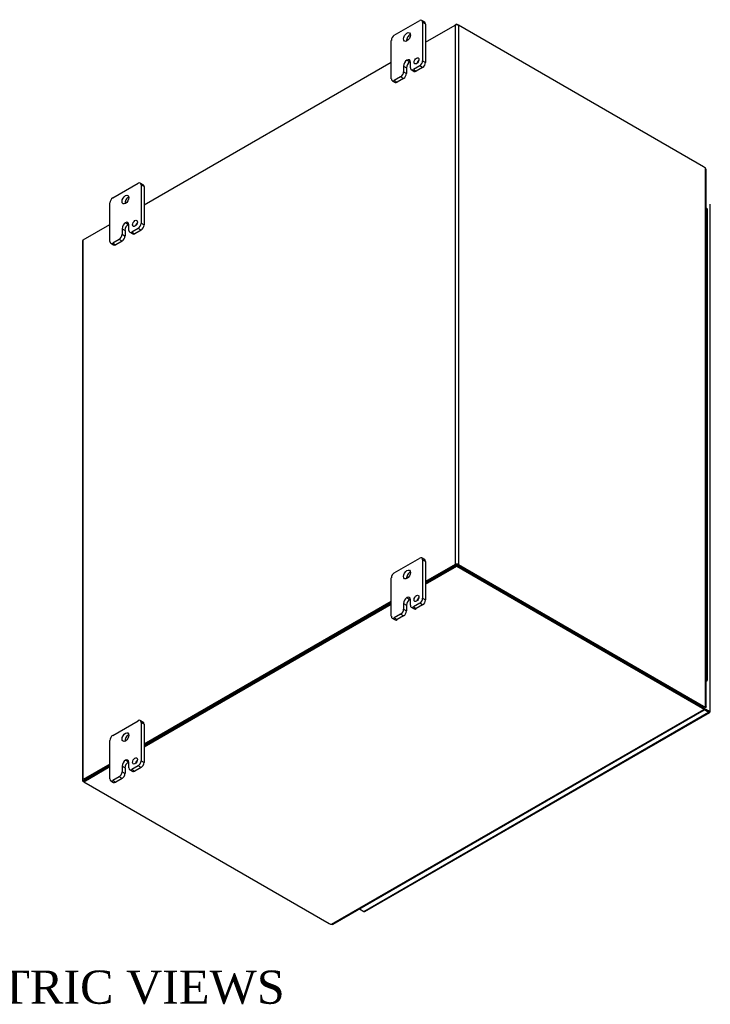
# Model space of a CAD drawing. Header units: inches. Extents: x 6 to 237, y 0 to 158.
# Tile 8 of 8: x 205 to 237, y 113 to 158. Entities that reach past the tile are written whole.
import ezdxf
from ezdxf.enums import TextEntityAlignment as Align

# ---------------------------------------------------------------- set-up
doc = ezdxf.new("R2010")
doc.units = ezdxf.units.IN
doc.header["$MEASUREMENT"] = 0
for name, color, linetype in [('COM48464', 7, 'CONTINUOUS'), ('COM48510', 7, 'CONTINUOUS'), ('COM71780-17', 7, 'CONTINUOUS'), ('DEFAULT', 7, 'CONTINUOUS'), ('FET07710', 7, 'CONTINUOUS'), ('HNG10620-26B', 7, 'CONTINUOUS'), ('HNG10620-26C', 7, 'CONTINUOUS'), ('HNG10620-26P', 7, 'CONTINUOUS')]:
    doc.layers.add(name, color=color, linetype=linetype)
doc.styles.add('SEACAD_TIMES_NEW_ROMAN', font='times.ttf')

msp = doc.modelspace()

# ---------------------------------------------------------------- linework, layer by layer
at = {"layer": 'COM48464', "color": 7}
for p, q in [((223.633, 156.693), (224.971, 157.465)), ((224.971, 157.465), (224.971, 133.088)), ((225.123, 157.465), (225.123, 133.088)), ((236.201, 151.07), (225.123, 157.465)), ((210.905, 149.344), (222.086, 155.8)), ((236.284, 126.668), (236.284, 150.997)), ((236.316, 126.65), (236.316, 150.928)), ((208.153, 147.756), (209.358, 148.452)), ((208.153, 123.378), (208.153, 147.756)), ((208.121, 147.711), (208.121, 123.334)), ((224.971, 133.088), (223.633, 132.316)), ((225.022, 133.059), (223.633, 132.257)), ((225.073, 133.059), (236.15, 126.663)), ((225.123, 133.088), (236.201, 126.692)), ((222.086, 131.423), (210.905, 124.967)), ((222.086, 131.364), (210.905, 124.908)), ((236.201, 126.692), (236.15, 126.663)), ((236.234, 126.639), (236.284, 126.668)), ((236.271, 126.65), (236.284, 126.642)), ((236.284, 126.642), (236.271, 126.65)), ((236.282, 126.65), (236.314, 126.646)), ((209.358, 124.074), (208.153, 123.378)), ((209.358, 124.016), (208.204, 123.349)), ((208.178, 123.275), (208.153, 123.29))]:
    msp.add_line(p, q, dxfattribs=at)
for centre, radius, start, end in [((236.223, 150.927), 0.0932, 0.3232, 48.8002), ((236.278, 126.552), 0.0976, 87.6094, 112.6532), ((236.291, 126.703), 0.0618, 264.0996, 291.6339)]:
    msp.add_arc(centre, radius, start, end, dxfattribs=at)
for centre, major_axis, start_param, end_param in [((225.047, 157.421), (-0.108, 0), 3.926991, 5.497787), ((236.201, 150.866), (-0.125, 0.217), 5.006396, 5.497787), ((208.229, 147.711), (0.108, 0), 2.356194, 3.141593), ((225.047, 133.044), (0.108, 0), 0.785398, 2.356194), ((236.15, 126.867), (0.125, -0.217), 5.497787, 5.989178), ((236.201, 126.897), (0.125, -0.217), 5.497787, 5.989178), ((208.229, 123.334), (0.108, 0), 2.356194, 3.926991)]:
    msp.add_ellipse(centre, major_axis=major_axis, ratio=0.57735, start_param=start_param, end_param=end_param, dxfattribs=at)
msp.add_open_spline([(236.284, 126.668), (236.286, 126.668), (236.289, 126.667), (236.293, 126.666), (236.297, 126.665), (236.3, 126.663), (236.304, 126.662), (236.306, 126.66), (236.309, 126.659), (236.311, 126.657), (236.313, 126.655), (236.315, 126.653), (236.316, 126.65), (236.316, 126.648), (236.314, 126.647), (236.314, 126.646)], degree=3, knots=[0, 0, 0, 0, 0.058839, 0.117335, 0.175479, 0.233264, 0.290679, 0.347718, 0.404373, 0.460635, 0.516498, 0.640635, 0.762642, 0.882451, 1, 1, 1, 1], dxfattribs=at)
at = {"layer": 'COM48510', "color": 7}
for p, q in [((225.047, 157.509), (224.971, 157.465)), ((225.047, 157.484), (225.047, 157.509)), ((225.047, 157.509), (225.123, 157.465)), ((223.633, 132.257), (225.047, 133.073)), ((225.047, 133.073), (225.047, 133.015)), ((225.047, 133.073), (236.15, 126.663)), ((223.633, 132.198), (225.047, 133.015)), ((225.047, 133.015), (236.15, 126.604)), ((210.905, 124.908), (222.086, 131.364)), ((210.905, 124.85), (222.086, 131.305)), ((219.386, 116.829), (236.213, 126.544)), ((219.462, 116.836), (236.244, 126.526)), ((236.15, 126.663), (236.15, 126.604)), ((236.213, 126.603), (236.213, 126.544)), ((236.236, 126.557), (236.222, 126.565)), ((236.222, 126.565), (236.236, 126.557)), ((236.227, 126.555), (236.247, 126.53)), ((208.178, 123.334), (209.358, 124.016)), ((208.178, 123.275), (209.358, 123.957)), ((208.178, 123.334), (208.178, 123.275)), ((208.178, 123.275), (219.281, 116.865))]:
    msp.add_line(p, q, dxfattribs=at)
for centre, radius, start, end in [((236.31, 126.608), 0.0976, 187.3468, 212.3906), ((236.187, 126.522), 0.0601, 7.9737, 36.2928), ((219.416, 116.918), 0.0937, 251.3676, 299.5813)]:
    msp.add_arc(centre, radius, start, end, dxfattribs=at)
for centre, major_axis, start_param, end_param in [((235.973, 126.561), (0.25, 0), 0.294007, 0.785398), ((235.973, 126.502), (0.25, 0), 0.294007, 0.785398), ((219.458, 116.967), (-0.25, 0), 0.785398, 1.276789)]:
    msp.add_ellipse(centre, major_axis=major_axis, ratio=0.57735, start_param=start_param, end_param=end_param, dxfattribs=at)
for points, knots in [([(236.213, 126.603), (236.213, 126.602), (236.213, 126.6), (236.213, 126.598), (236.213, 126.596), (236.213, 126.595), (236.213, 126.595)], [0, 0, 0, 0, 0.078044, 0.1570215, 0.2369473, 0.3070713, 0.3070713, 0.3070713, 0.3070713]), ([(236.213, 126.544), (236.218, 126.539), (236.222, 126.535), (236.231, 126.529), (236.234, 126.527), (236.24, 126.525), (236.243, 126.525), (236.246, 126.526), (236.247, 126.528), (236.247, 126.53)], [0, 0, 0, 0, 0.25, 0.25, 0.5, 0.5, 0.75, 0.75, 1, 1, 1, 1])]:
    msp.add_open_spline(points, degree=3, knots=knots, dxfattribs=at)
at = {"layer": 'COM71780-17', "color": 7}
for p, q in [((236.509, 126.457), (236.509, 149.368)), ((220.839, 117.413), (236.426, 126.412)), ((220.893, 117.408), (236.48, 126.407)), ((236.213, 126.595), (236.427, 126.471)), ((236.426, 126.471), (236.213, 126.594)), ((236.426, 126.412), (236.237, 126.522)), ((236.427, 126.471), (236.426, 126.471)), ((236.498, 126.43), (236.426, 126.471)), ((236.427, 126.471), (236.427, 126.471)), ((236.427, 126.471), (236.477, 126.442)), ((236.499, 126.43), (236.427, 126.471)), ((220.65, 117.522), (220.839, 117.413))]:
    msp.add_line(p, q, dxfattribs=at)
for centre, major_axis, ratio, start_param, end_param in [((236.401, 126.486), (-0.036, 0.0208), 0.000948, 2.355648, 3.926445), ((236.426, 126.501), (-0.054, 0.0935), 0.57735, 2.356194, 3.587154), ((236.401, 126.486), (-0.036, 0.0207), 0.000948, 2.356741, 3.927537), ((236.401, 126.486), (0.108, -0.062), 0.000948, -0.784852, -0.445015), ((236.401, 126.486), (0.108, -0.062), 0.000948, 0.445015, 0.784852), ((236.401, 126.457), (-0.108, 0), 0.57735, 2.696031, 3.141593), ((220.839, 117.501), (-0.054, 0.0935), 0.57735, 2.356194, 3.141593)]:
    msp.add_ellipse(centre, major_axis=major_axis, ratio=ratio, start_param=start_param, end_param=end_param, dxfattribs=at)
at = {"layer": 'FET07710', "color": 7}
for p, q in [((222.219, 157.007), (223.368, 157.67)), ((223.594, 157.603), (223.462, 157.679)), ((223.501, 157.594), (223.501, 155.858)), ((223.633, 157.517), (223.501, 157.594)), ((223.633, 157.517), (223.633, 155.782)), ((222.086, 155.042), (222.086, 156.777)), ((222.794, 155.884), (222.794, 155.883)), ((222.794, 155.884), (222.926, 155.807)), ((222.794, 155.883), (222.926, 155.807)), ((222.926, 155.807), (222.926, 155.807)), ((222.948, 155.539), (222.948, 155.795)), ((223.501, 155.858), (223.633, 155.782)), ((222.639, 155.616), (222.639, 155.361)), ((222.639, 155.616), (222.772, 155.54)), ((222.639, 155.361), (222.772, 155.285)), ((222.772, 155.54), (222.772, 155.285)), ((222.987, 155.454), (223.119, 155.377)), ((223.368, 155.629), (223.081, 155.463)), ((223.081, 155.463), (223.213, 155.387)), ((223.5, 155.553), (223.213, 155.387)), ((223.5, 155.553), (223.368, 155.629)), ((222.125, 154.956), (222.257, 154.88)), ((222.507, 155.132), (222.219, 154.965)), ((222.219, 154.965), (222.351, 154.889)), ((222.639, 155.055), (222.351, 154.889)), ((222.639, 155.055), (222.507, 155.132)), ((209.491, 149.658), (210.64, 150.322)), ((210.866, 150.255), (210.734, 150.331)), ((210.773, 150.245), (210.773, 148.51)), ((210.905, 150.169), (210.773, 150.245)), ((210.905, 150.169), (210.905, 148.434)), ((209.358, 147.694), (209.358, 149.429)), ((209.911, 148.268), (209.911, 148.013)), ((209.911, 148.268), (210.044, 148.192)), ((210.044, 148.192), (210.044, 147.936)), ((210.066, 148.535), (210.066, 148.535)), ((210.066, 148.535), (210.198, 148.459)), ((210.066, 148.535), (210.198, 148.459)), ((210.198, 148.459), (210.198, 148.459)), ((210.22, 148.191), (210.22, 148.446)), ((210.64, 148.28), (210.353, 148.114)), ((210.772, 148.204), (210.485, 148.038)), ((210.772, 148.204), (210.64, 148.28)), ((210.773, 148.51), (210.905, 148.434)), ((209.779, 147.783), (209.491, 147.617)), ((209.911, 147.707), (209.779, 147.783)), ((209.911, 148.013), (210.044, 147.936)), ((210.259, 148.105), (210.391, 148.029)), ((210.353, 148.114), (210.485, 148.038)), ((209.397, 147.608), (209.53, 147.531)), ((209.491, 147.617), (209.623, 147.541)), ((209.911, 147.707), (209.623, 147.541)), ((222.219, 132.716), (223.368, 133.379)), ((223.594, 133.312), (223.462, 133.389)), ((223.501, 133.303), (223.501, 131.568)), ((223.633, 133.226), (223.501, 133.303)), ((223.633, 133.226), (223.633, 131.491)), ((222.086, 130.751), (222.086, 132.486)), ((222.639, 131.326), (222.639, 131.07)), ((222.639, 131.326), (222.772, 131.249)), ((222.794, 131.593), (222.794, 131.593)), ((222.794, 131.593), (222.926, 131.516)), ((222.794, 131.593), (222.926, 131.516)), ((222.926, 131.516), (222.926, 131.516)), ((222.948, 131.249), (222.948, 131.504)), ((223.368, 131.338), (223.081, 131.172)), ((223.5, 131.262), (223.368, 131.338)), ((223.501, 131.568), (223.633, 131.491)), ((222.507, 130.841), (222.219, 130.675)), ((222.639, 130.764), (222.507, 130.841)), ((222.639, 131.07), (222.772, 130.994)), ((222.772, 131.249), (222.772, 130.994)), ((222.987, 131.163), (223.119, 131.086)), ((223.081, 131.172), (223.213, 131.096)), ((223.5, 131.262), (223.213, 131.096)), ((222.125, 130.665), (222.257, 130.589)), ((222.219, 130.675), (222.351, 130.598)), ((222.639, 130.764), (222.351, 130.598)), ((209.491, 125.367), (210.64, 126.031)), ((210.866, 125.964), (210.734, 126.04)), ((210.773, 125.954), (210.773, 124.219)), ((210.905, 125.878), (210.773, 125.954)), ((210.905, 125.878), (210.905, 124.143)), ((209.358, 123.403), (209.358, 125.138)), ((210.066, 124.244), (210.066, 124.244)), ((210.066, 124.244), (210.198, 124.168)), ((210.066, 124.244), (210.198, 124.168)), ((210.198, 124.168), (210.198, 124.168)), ((210.22, 123.9), (210.22, 124.155)), ((210.773, 124.219), (210.905, 124.143)), ((209.911, 123.977), (209.911, 123.722)), ((209.911, 123.977), (210.044, 123.901)), ((209.911, 123.722), (210.044, 123.646)), ((210.044, 123.901), (210.044, 123.646)), ((210.259, 123.814), (210.391, 123.738)), ((210.64, 123.99), (210.353, 123.824)), ((210.353, 123.824), (210.485, 123.747)), ((210.772, 123.913), (210.485, 123.747)), ((210.772, 123.913), (210.64, 123.99)), ((209.397, 123.317), (209.53, 123.241)), ((209.779, 123.492), (209.491, 123.326)), ((209.491, 123.326), (209.623, 123.25)), ((209.911, 123.416), (209.623, 123.25)), ((209.911, 123.416), (209.779, 123.492))]:
    msp.add_line(p, q, dxfattribs=at)
for centre, major_axis, start_param, end_param in [((223.368, 157.517), (-0.094, -0.162), 2.356194, 3.926991), ((223.5, 157.441), (-0.094, -0.162), 2.356194, 3.141593), ((222.219, 156.854), (0.094, 0.162), 0.785398, 2.356194), ((222.926, 156.854), (0.109, 0.189), 0.649107, 2.492486), ((222.794, 155.705), (0.109, 0.189), 0.785398, 2.356194), ((222.926, 155.629), (0.109, 0.189), 0.785398, 2.356194), ((222.794, 155.706), (-0.109, -0.189), 2.356194, 3.926991), ((222.926, 155.629), (-0.109, -0.189), 3.793313, 3.926991), ((223.357, 155.776), (0.078, 0.135), 1.008936, 2.132657), ((223.368, 155.782), (-0.094, -0.162), 0.785398, 2.356194), ((223.5, 155.706), (0.094, 0.162), 3.926991, 5.497787), ((222.507, 155.285), (-0.094, -0.162), 0.785398, 2.356194), ((223.081, 155.616), (0.094, 0.162), 2.356194, 3.926991), ((223.213, 155.54), (0.094, 0.162), 3.141593, 3.926991), ((222.219, 155.119), (0.094, 0.162), 2.356194, 3.926991), ((222.351, 155.042), (0.094, 0.162), 3.141593, 3.926991), ((222.639, 155.208), (0.094, 0.162), 3.926991, 5.497787), ((210.64, 150.169), (-0.094, -0.162), 2.356194, 3.926991), ((210.772, 150.092), (-0.094, -0.162), 2.356194, 3.141593), ((209.491, 149.505), (0.094, 0.162), 0.785398, 2.356194), ((210.198, 149.505), (0.109, 0.189), 0.649107, 2.492486), ((210.066, 148.357), (0.109, 0.189), 0.785398, 2.356194), ((210.198, 148.281), (0.109, 0.189), 0.785398, 2.356194), ((210.066, 148.357), (-0.109, -0.189), 2.356194, 3.926991), ((210.198, 148.281), (-0.109, -0.189), 3.793313, 3.926991), ((210.353, 148.268), (0.094, 0.162), 2.356194, 3.926991), ((210.629, 148.427), (0.078, 0.135), 1.008936, 2.132657), ((210.64, 148.433), (-0.094, -0.162), 0.785398, 2.356194), ((210.772, 148.357), (0.094, 0.162), 3.926991, 5.497787), ((209.779, 147.936), (-0.094, -0.162), 0.785398, 2.356194), ((209.911, 147.86), (0.094, 0.162), 3.926991, 5.497787), ((210.485, 148.191), (0.094, 0.162), 3.141593, 3.926991), ((209.491, 147.77), (0.094, 0.162), 2.356194, 3.926991), ((209.623, 147.694), (0.094, 0.162), 3.141593, 3.926991), ((223.368, 133.226), (-0.094, -0.162), 2.356194, 3.926991), ((223.5, 133.15), (-0.094, -0.162), 2.356194, 3.141593), ((222.219, 132.563), (0.094, 0.162), 0.785398, 2.356194), ((222.926, 132.563), (0.109, 0.189), 0.649107, 2.492486), ((222.794, 131.415), (0.109, 0.189), 0.785398, 2.356194), ((222.926, 131.338), (0.109, 0.189), 0.785398, 2.356194), ((222.794, 131.415), (-0.109, -0.189), 2.356194, 3.926991), ((222.926, 131.338), (-0.109, -0.189), 3.793313, 3.926991), ((223.357, 131.485), (0.078, 0.135), 1.008936, 2.132657), ((223.368, 131.491), (-0.094, -0.162), 0.785398, 2.356194), ((223.5, 131.415), (0.094, 0.162), 3.926991, 5.497787), ((222.507, 130.994), (-0.094, -0.162), 0.785398, 2.356194), ((222.639, 130.918), (0.094, 0.162), 3.926991, 5.497787), ((223.081, 131.325), (0.094, 0.162), 2.356194, 3.926991), ((223.213, 131.249), (0.094, 0.162), 3.141593, 3.926991), ((222.219, 130.828), (0.094, 0.162), 2.356194, 3.926991), ((222.351, 130.751), (0.094, 0.162), 3.141593, 3.926991), ((210.64, 125.878), (-0.094, -0.162), 2.356194, 3.926991), ((210.772, 125.801), (-0.094, -0.162), 2.356194, 3.141593), ((209.491, 125.214), (0.094, 0.162), 0.785398, 2.356194), ((210.198, 125.215), (0.109, 0.189), 0.649107, 2.492486), ((210.066, 124.066), (0.109, 0.189), 0.785398, 2.356194), ((210.198, 123.99), (0.109, 0.189), 0.785398, 2.356194), ((210.066, 124.066), (-0.109, -0.189), 2.356194, 3.926991), ((210.198, 123.99), (-0.109, -0.189), 3.793313, 3.926991), ((210.629, 124.137), (0.078, 0.135), 1.008936, 2.132657), ((210.64, 124.143), (-0.094, -0.162), 0.785398, 2.356194), ((209.779, 123.645), (-0.094, -0.162), 0.785398, 2.356194), ((210.353, 123.977), (0.094, 0.162), 2.356194, 3.926991), ((210.485, 123.9), (0.094, 0.162), 3.141593, 3.926991), ((210.772, 124.066), (0.094, 0.162), 3.926991, 5.497787), ((209.491, 123.479), (0.094, 0.162), 2.356194, 3.926991), ((209.911, 123.569), (0.094, 0.162), 3.926991, 5.497787), ((209.623, 123.403), (0.094, 0.162), 3.141593, 3.926991)]:
    msp.add_ellipse(centre, major_axis=major_axis, ratio=0.57735, start_param=start_param, end_param=end_param, dxfattribs=at)
for centre, major_axis in [((222.794, 156.93), (0.109, 0.189)), ((223.224, 155.852), (0.078, 0.135)), ((210.066, 149.582), (0.109, 0.189)), ((210.496, 148.504), (0.078, 0.135)), ((222.794, 132.639), (0.109, 0.189)), ((223.224, 131.561), (0.078, 0.135)), ((210.066, 125.291), (0.109, 0.189)), ((210.496, 124.213), (0.078, 0.135))]:
    msp.add_ellipse(centre, major_axis=major_axis, ratio=0.57735, dxfattribs=at)
at = {"layer": 'HNG10620-26B', "color": 7}
for p, q in [((236.389, 147.484), (236.389, 148.301)), ((236.389, 145.851), (236.389, 146.668)), ((236.389, 144.218), (236.389, 145.035)), ((236.389, 142.585), (236.389, 143.402)), ((236.389, 140.952), (236.389, 141.769)), ((236.389, 139.319), (236.389, 140.136)), ((236.389, 137.686), (236.389, 138.503)), ((236.389, 136.053), (236.389, 136.87)), ((236.389, 134.42), (236.389, 135.237)), ((236.389, 132.787), (236.389, 133.604)), ((236.389, 131.154), (236.389, 131.971)), ((236.389, 129.521), (236.389, 130.338)), ((236.389, 127.888), (236.389, 128.705))]:
    msp.add_line(p, q, dxfattribs=at)
for centre, major_axis, start_param, end_param in [((236.235, 148.301), (-0.154, 0), 3.141593, 4.157881), ((236.235, 147.484), (-0.154, 0), 3.141593, 4.157881), ((236.235, 146.668), (-0.154, 0), 3.141593, 4.157881), ((236.235, 145.851), (-0.154, 0), 3.141593, 4.157881), ((236.235, 145.035), (-0.154, 0), 3.141593, 4.157881), ((236.235, 144.218), (-0.154, 0), 3.141593, 4.157881), ((236.235, 143.402), (-0.154, 0), 3.141593, 4.157881), ((236.235, 142.585), (-0.154, 0), 3.141593, 4.157881), ((236.235, 141.769), (-0.154, 0), 3.141593, 4.157881), ((236.235, 140.952), (-0.154, 0), 3.141593, 4.157881), ((236.235, 140.136), (-0.154, 0), 3.141593, 4.157881), ((236.235, 139.319), (-0.154, 0), 3.141593, 4.157881), ((236.235, 138.503), (-0.154, 0), 3.141593, 4.157881), ((236.235, 137.686), (-0.154, 0), 3.141593, 4.157881), ((236.235, 136.87), (-0.154, 0), 3.141593, 4.157881), ((236.235, 136.053), (-0.154, 0), 3.141593, 4.157881), ((236.235, 135.237), (-0.154, 0), 3.141593, 4.157881), ((236.235, 134.42), (-0.154, 0), 3.141593, 4.157881), ((236.235, 133.604), (-0.154, 0), 3.141593, 4.157881), ((236.235, 132.787), (-0.154, 0), 3.141593, 4.157881), ((236.235, 131.971), (-0.154, 0), 3.141593, 4.157881), ((236.235, 131.154), (-0.154, 0), 3.141593, 4.157881), ((236.235, 130.338), (-0.154, 0), 3.141593, 4.157881), ((236.235, 129.521), (-0.154, 0), 3.141593, 4.157881), ((236.235, 128.705), (-0.154, 0), 3.141593, 4.157881), ((236.235, 127.888), (-0.154, 0), 2.125304, 4.157881), ((236.235, 127.888), (-0.0937, 0), 2.612966, 3.670219)]:
    msp.add_ellipse(centre, major_axis=major_axis, ratio=0.57735, start_param=start_param, end_param=end_param, dxfattribs=at)
at = {"layer": 'HNG10620-26C', "color": 7}
for p, q in [((236.389, 148.301), (236.389, 149.117)), ((236.389, 146.668), (236.389, 147.484)), ((236.389, 145.035), (236.389, 145.851)), ((236.389, 143.402), (236.389, 144.218)), ((236.389, 141.769), (236.389, 142.585)), ((236.389, 140.136), (236.389, 140.952)), ((236.389, 138.503), (236.389, 139.319)), ((236.389, 136.87), (236.389, 137.686)), ((236.389, 135.237), (236.389, 136.053)), ((236.389, 133.604), (236.389, 134.42)), ((236.389, 131.971), (236.389, 132.787)), ((236.389, 130.338), (236.389, 131.154)), ((236.389, 128.705), (236.389, 129.521))]:
    msp.add_line(p, q, dxfattribs=at)
for centre in [(236.235, 149.117), (236.235, 148.301), (236.235, 147.484), (236.235, 146.668), (236.235, 145.851), (236.235, 145.035), (236.235, 144.218), (236.235, 143.402), (236.235, 142.585), (236.235, 141.769), (236.235, 140.952), (236.235, 140.136), (236.235, 139.319), (236.235, 138.503), (236.235, 137.686), (236.235, 136.87), (236.235, 136.053), (236.235, 135.237), (236.235, 134.42), (236.235, 133.604), (236.235, 132.787), (236.235, 131.971), (236.235, 131.154), (236.235, 130.338), (236.235, 129.521), (236.235, 128.705)]:
    msp.add_ellipse(centre, major_axis=(0.154, 0), ratio=0.57735, start_param=0, end_param=1.016289, dxfattribs=at)
at = {"layer": 'HNG10620-26P', "color": 7}
msp.add_ellipse((236.235, 127.888), major_axis=(-0.0938, 0), ratio=0.57735, start_param=2.612966, end_param=3.670219, dxfattribs=at)

# ---------------------------------------------------------------- texts
at = {"layer": 'DEFAULT', "color": 7, "style": 'SEACAD_TIMES_NEW_ROMAN'}
msp.add_text('ISOMETRIC VIEWS', height=1.5, dxfattribs=at).set_placement((197.314, 114.741), align=Align.TOP_LEFT)

doc.saveas('drawing.dxf')
